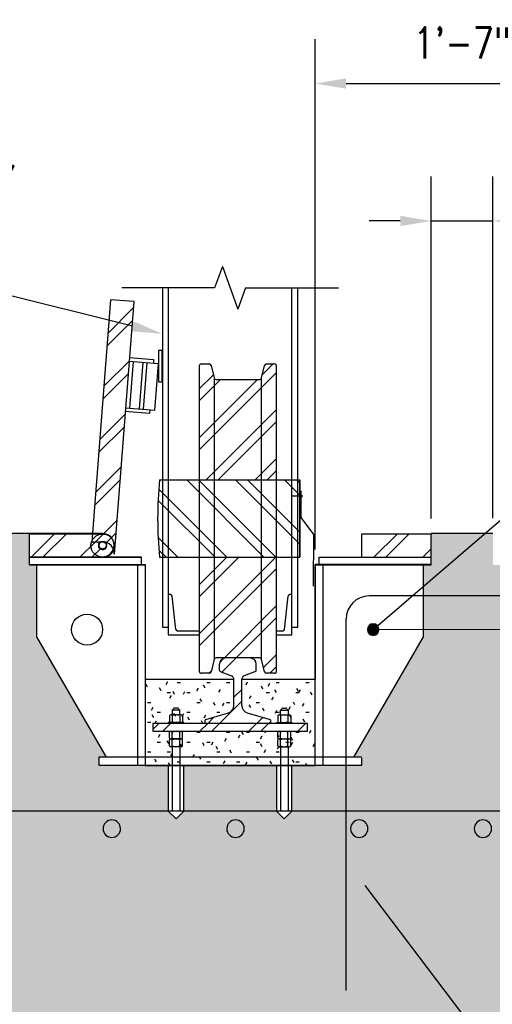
# Model space of a CAD drawing. Header units: inches. Extents: x -5 to 1609, y -2 to 105.
# Tile 3 of 11: x 39 to 69, y 35 to 99. Entities that reach past the tile are written whole.
import ezdxf
from ezdxf import colors
from ezdxf.entities.mleader import LeaderData, LeaderLine
from ezdxf.math import Vec2, Vec3

# ---------------------------------------------------------------- set-up
doc = ezdxf.new("R2010")
doc.units = ezdxf.units.IN
doc.header["$MEASUREMENT"] = 0
for name, color, linetype in [('A-DETL', 3, 'Continuous'), ('A-DETL-GENF', 3, 'Continuous'), ('A-DETL-MEDM', 3, 'Continuous'), ('A-DETL-THIN', 1, 'Continuous'), ('A-FLOR', 173, 'Continuous'), ('A-WALL-PATT', 8, 'Continuous'), ('M-DETL-PATT', 1, 'Continuous'), ('S-ANNO-DIMS', 1, 'Continuous'), ('S-ANNO-NOTE', 2, 'Continuous')]:
    doc.layers.add(name, color=color, linetype=linetype)
doc.styles.add('Annotative', font='romans.shx', dxfattribs={"width": 0.8, "height": 0.125})
doc.dimstyles.new('Annotative', dxfattribs={"dimscale": 0, "dimtxt": 0.125, "dimasz": 0.125, "dimexe": 0.18, "dimexo": 0.0625, "dimgap": 0.09, "dimtad": 1, "dimdec": 3, "dimzin": 3, "dimdsep": 46, "dimlunit": 4, "dimtxsty": 'Annotative', "dimcen": 0.09, "dimclrt": 2, "dimazin": 2, "dimtfac": 1, "dimtdec": 3, "dimtmove": 0, "dimatfit": 0, "dimfxl": 1, "dimtfill": 1, "dimfrac": 2, "dimtolj": 1, "dimtzin": 0, "dimarcsym": 0})
pattern_1 = [(45, (55.436, 168.9083), (-1.58392, 1.58392), []), (45, (55.436, 171.3083), (-1.58392, 1.58392), [])]

# ---------------------------------------------------------------- blocks, each defined once
blk = doc.blocks.new('Reinforcing Bar Section_USACE - __9-1453024-Section 31')
h = blk.add_hatch(color=256)
h.dxf.hatch_style = 1
h.paths.add_polyline_path([(770.743, -19.078, 1), (771.868, -19.078, 1)])
for radius, start, end in [(0.562, 0, 180), (0.563, 180, 360)]:
    blk.add_arc((771.305, -19.078), radius, start, end)
blk = doc.blocks.new('Reinf Bar Section_USACE - __6-578991-Section 31')
at = {"layer": 'A-DETL-GENF'}
blk.add_hatch(color=256, dxfattribs=at).paths.add_polyline_path([(770.791, -3.866), (770.941, -3.793), (771.045, -3.663), (771.082, -3.5), (771.045, -3.337), (770.941, -3.207), (770.791, -3.134), (770.624, -3.134), (770.473, -3.207), (770.369, -3.337), (770.332, -3.5), (770.369, -3.663), (770.473, -3.793), (770.624, -3.866)])
for start, end in [(0, 180), (180, 360)]:
    blk.add_arc((770.707, -3.5), 0.375, start, end, dxfattribs=at)
blk = doc.blocks.new('_DotBlank')
at = {"color": 0, "linetype": 'ByBlock', "lineweight": -2}
blk.add_line((-0.5, 0), (-1, 0), dxfattribs=at)
blk.add_circle((0, 0), 0.5, dxfattribs=at)
blk = doc.blocks.new('*D25')
at = {"layer": 'Defpoints', "color": 0, "transparency": 16777216}
for p in [(76.98, 94.99), (57.98, 63.876), (76.98, 63.876)]:
    blk.add_point(p, dxfattribs=at)
at = {"layer": 'S-ANNO-DIMS', "color": 0, "lineweight": -2, "transparency": 16777216}
for p, q in [((57.98, 64.876), (57.98, 97.87)), ((76.98, 64.876), (76.98, 97.87)), ((59.98, 94.99), (74.98, 94.99))]:
    blk.add_line(p, q, dxfattribs=at)
at = {"layer": 'S-ANNO-DIMS', "color": 0, "transparency": 16777216}
for points in [[(59.98, 95.323), (59.98, 94.656), (57.98, 94.99)], [(74.98, 95.323), (74.98, 94.656), (76.98, 94.99)]]:
    blk.add_solid(points, dxfattribs=at)
at = {"layer": 'S-ANNO-DIMS', "color": 2, "transparency": 16777216, "insert": (67.48, 97.62), "char_height": 2, "attachment_point": 5, "style": 'Annotative', "bg_fill": 3, "box_fill_scale": 1.25, "bg_fill_color": 256, "bg_fill_true_color": 13158600, "bg_fill_transparency": 0}
blk.add_mtext('\\A1;1\'-7"', dxfattribs=at)
blk = doc.blocks.new('*D26')
at = {"layer": 'Defpoints', "color": 0, "transparency": 16777216}
for p in [(69.48, 86.111), (65.48, 65.876), (69.48, 65.908)]:
    blk.add_point(p, dxfattribs=at)
at = {"layer": 'S-ANNO-DIMS', "color": 0, "lineweight": -2, "transparency": 16777216}
for p, q in [((65.48, 66.876), (65.48, 88.991)), ((69.48, 66.908), (69.48, 88.991)), ((63.48, 86.111), (61.48, 86.111)), ((65.48, 86.111), (69.48, 86.111)), ((71.48, 86.111), (85.207, 86.111))]:
    blk.add_line(p, q, dxfattribs=at)
at = {"layer": 'S-ANNO-DIMS', "color": 0, "transparency": 16777216}
for points in [[(63.48, 86.445), (63.48, 85.778), (65.48, 86.111)], [(71.48, 86.445), (71.48, 85.778), (69.48, 86.111)]]:
    blk.add_solid(points, dxfattribs=at)
at = {"layer": 'S-ANNO-DIMS', "color": 2, "transparency": 16777216, "insert": (82.663, 88.742), "char_height": 2, "attachment_point": 5, "style": 'Annotative', "bg_fill": 3, "box_fill_scale": 1.25, "bg_fill_color": 256, "bg_fill_true_color": 13158600, "bg_fill_transparency": 0}
blk.add_mtext('\\A1;4"', dxfattribs=at)

msp = doc.modelspace()

# ---------------------------------------------------------------- hatches: boundary and pattern name
at = {"layer": 'A-WALL-PATT', "lineweight": -3}
h = msp.add_hatch(dxfattribs=at)
h.set_pattern_fill('AR-CONC', color=8, style=0)
h.set_pattern_definition([(50, (0, 7.935), (7.1726, -0.62752), [0.75, -8.25]), (355, (0, 7.935), (-1.3875, 7.52192), [0.6, -6.6]), (100.4514, (0.598, 7.8826), (5.7851, 6.8944), [0.6374, -7.01142]), (46.184, (0, 9.935), (10.6724, -1.6552), [1.125, -12.375]), (96.6356, (0.889, 9.797), (9.3466, 9.7412), [0.9561, -10.51714]), (351.184, (0, 9.935), (9.3466, 9.7412), [0.9, -9.9]), (21, (1, 9.435), (5.96907, -4.02619), [0.75, -8.25]), (326, (1, 9.435), (2.43315, 7.2515), [0.6, -6.6]), (71.4514, (1.4974, 9.0994), (8.40222, 3.2253), [0.6374, -7.01142]), (37.5, (0, 7.935), (0.1216, 3.32894), [0, -6.52, 0, -6.7, 0, -6.625]), (7.5, (0, 7.935), (2.630695, 3.94412), [0, -3.82, 0, -6.37, 0, -2.525]), (327.5, (-2.23, 7.935), (5.338224, -0.22555), [0, -2.5, 0, -7.8, 0, -10.35]), (317.5, (-3.23, 7.935), (5.83186, 1.00105), [0, -3.25, 0, -5.18, 0, -7.35])])
h.paths.add_polyline_path([(191.1222, 65.9083), (95.605, 65.9083), (95.605, 64.3755), (95.48, 63.8755), (94.98, 63.8755), (94.98, 59.2026), (90.48, 51.4083), (90.98, 51.4083), (90.98, 50.9083), (86.48, 50.9083), (86.48, 47.9551), (85.98, 47.4551), (85.48, 47.9551), (85.48, 50.9083), (79.48, 50.9083), (79.48, 47.9551), (78.98, 47.4551), (78.48, 47.9551), (78.48, 50.9083), (76.98, 50.9083), (73.98, 50.9083), (73.98, 51.4083), (74.48, 51.4083), (69.98, 59.2026), (69.98, 63.8755), (69.48, 63.8755), (69.48, 65.9083), (65.48, 65.9083), (65.48, 63.8755), (64.98, 63.8755), (64.98, 59.2354), (60.48, 51.4411), (60.98, 51.4411), (60.98, 50.9083), (56.48, 50.9083), (56.48, 47.9551), (55.98, 47.4551), (55.48, 47.9551), (55.48, 50.9083), (49.48, 50.9083), (49.48, 47.9551), (48.98, 47.4551), (48.48, 47.9551), (48.48, 50.9083), (46.98, 50.9083), (43.98, 50.9083), (43.98, 51.4411), (44.48, 51.4411), (39.98, 59.2354), (39.98, 63.8755), (39.48, 63.8755), (39.48, 65.9083), (24.98, 65.9083), (24.98, 29.9083), (191.1222, 29.9083), (191.1222, 46.9551), (189.6222, 47.4551), (192.6222, 48.4551), (191.1222, 48.9551)])
h = msp.add_hatch(dxfattribs=at)
h.set_pattern_fill('FP_5', color=8, style=0, pattern_type=2)
h.set_pattern_definition([(0, (55.436, 168.90834), (2.56, 0.64), [0.2112, -1.709, 0.2112, -1.709, -10.24]), (0, (55.436, 168.90834), (2.56, 0.64), [-3.84, 0.2112, -3.629, 0.2112, -1.709, -4.48]), (0, (55.436, 168.90834), (2.56, 0.64), [-9.6, 0.2112, -1.069, 0.2112, -2.989]), (120, (56.396, 169.22834), (-1.8342563, 1.897025), [0.2112, -1.709, 0.2112, -1.709, -10.24]), (120, (56.396, 169.22834), (-1.8342563, 1.897025), [-3.84, 0.2112, -3.629, 0.2112, -1.709, -4.48]), (120, (56.396, 169.22834), (-1.8342563, 1.897025), [-9.6, 0.2112, -1.069, 0.2112, -2.989]), (240, (56.716, 170.50834), (-0.7257437, -2.537025), [0.2112, -1.709, 0.2112, -1.709, -10.24]), (240, (56.716, 170.50834), (-0.7257437, -2.537025), [-3.84, 0.2112, -3.629, 0.2112, -1.709, -4.48]), (240, (56.716, 170.50834), (-0.7257437, -2.537025), [-9.6, 0.2112, -1.069, 0.2112, -2.989])])
h.paths.add_polyline_path([(47.48, 50.9083), (57.98, 50.9083), (57.98, 56.4716), (53.23, 56.4716), (53.23, 54.8011), (53.2464, 54.6741), (53.2945, 54.5553), (53.3802, 54.4457), (53.4716, 54.3731), (53.5889, 54.3214), (55.0747, 53.8823), (55.0873, 53.8723), (55.105, 53.8288), (55.1028, 53.6719), (55.0737, 53.6339), (55.0601, 53.6255), (57.48, 53.6255), (57.48, 53.1255), (47.48, 53.1255), (47.48, 53.6255), (50.8998, 53.6283), (50.8862, 53.6339), (50.8571, 53.6719), (50.855, 53.688), (50.855, 53.8288), (50.8726, 53.8723), (50.9013, 53.8892), (52.371, 54.3214), (52.4883, 54.3731), (52.5886, 54.4528), (52.6654, 54.5553), (52.7135, 54.6741), (52.73, 54.8011), (52.7228, 56.4716), (46.98, 56.4716), (46.98, 50.9083)])
at = {"layer": 'M-DETL-PATT', "lineweight": -3}
h = msp.add_hatch(dxfattribs=at)
h.set_pattern_fill('FP_6', color=8, style=0, pattern_type=2)
h.set_pattern_definition(pattern_1)
h.paths.add_polyline_path([(44.9777, 64.5674), (46.2486, 80.9019), (44.7531, 81.0183), (43.536, 65.3755), (44.23, 65.3755), (44.4049, 65.3548), (44.5703, 65.2939), (44.7168, 65.196), (44.8365, 65.0667), (44.9227, 64.913), (44.9706, 64.7434)])
h = msp.add_hatch(dxfattribs=at)
h.set_pattern_fill('FP_6', color=8, style=0, pattern_type=2)
h.set_pattern_definition(pattern_1)
h.paths.add_polyline_path([(55.48, 69.3706), (55.4757, 76.7729), (55.4632, 76.8031), (55.4433, 76.8289), (55.4175, 76.8488), (55.3873, 76.8613), (55.355, 76.8656), (54.8276, 76.8656), (54.7741, 76.8535), (54.7309, 76.8198), (54.7063, 76.7709), (54.494, 75.9344), (54.4593, 75.892), (54.4098, 75.8686), (54.3824, 75.8656), (51.5502, 75.8686), (51.5006, 75.892), (51.4659, 75.9344), (51.4563, 75.9602), (51.244, 76.7967), (51.2093, 76.8391), (51.1858, 76.8535), (51.1324, 76.8656), (50.5726, 76.8613), (50.5425, 76.8488), (50.5166, 76.8289), (50.4967, 76.8031), (50.4842, 76.7729), (50.48, 76.7406), (50.48, 69.3706)])
h = msp.add_hatch(dxfattribs=at)
h.set_pattern_fill('FP_7', color=8, style=0, pattern_type=2)
h.set_pattern_definition([(135, (55.436, 168.9083), (-1.58392, -1.58392), []), (135, (55.436, 171.3083), (-1.58392, -1.58392), [])])
h.paths.add_polyline_path([(49.9611, 64.3706), (56.98, 64.3706), (56.9948, 66.8706), (56.98, 69.3706), (47.9175, 69.3706), (47.7925, 66.8706), (47.9175, 64.3706)])
h = msp.add_hatch(dxfattribs=at)
h.set_pattern_fill('FP_6', color=8, style=0, pattern_type=2)
h.set_pattern_definition(pattern_1)
h.paths.add_polyline_path([(39.48, 64.3755), (44.2406, 64.3755), (44.4348, 64.4011), (44.6156, 64.476), (44.771, 64.5952), (44.8902, 64.7505), (44.9368, 64.8631), (44.9227, 64.913), (44.8365, 65.0667), (44.6964, 65.2097), (44.5471, 65.3024), (44.3751, 65.3584), (44.3067, 65.3665), (44.3656, 65.342), (44.4239, 65.2939), (44.4572, 65.2505), (44.4821, 65.1902), (44.4906, 65.1255), (44.4821, 65.0608), (44.4572, 65.0005), (44.4174, 64.9488), (44.3656, 64.909), (44.3054, 64.8841), (44.2406, 64.8755), (44.1759, 64.8841), (44.1156, 64.909), (44.0639, 64.9488), (44.0241, 65.0005), (43.9992, 65.0608), (43.9906, 65.1255), (43.9992, 65.1902), (44.0241, 65.2505), (44.0639, 65.3023), (44.1156, 65.342), (44.1759, 65.367), (44.23, 65.3755), (43.536, 65.3755), (43.5749, 65.8755), (39.48, 65.8755)])
h = msp.add_hatch(dxfattribs=at)
h.set_pattern_fill('FP_6', color=8, style=0, pattern_type=2)
h.set_pattern_definition(pattern_1)
h.paths.add_polyline_path([(65.48, 64.3755), (65.48, 65.8755), (60.98, 65.8755), (60.98, 64.3755)])
h = msp.add_hatch(dxfattribs=at)
h.set_pattern_fill('FP_6', color=8, style=0, pattern_type=2)
h.set_pattern_definition(pattern_1)
h.paths.add_polyline_path([(51.1324, 56.8755), (51.1858, 56.8876), (51.229, 56.9213), (51.2536, 56.9702), (51.4659, 57.8067), (51.5006, 57.8491), (51.5502, 57.8725), (51.5776, 57.8755), (54.4098, 57.8725), (54.4593, 57.8491), (54.494, 57.8067), (54.5036, 57.7809), (54.7159, 56.9444), (54.7506, 56.902), (54.7741, 56.8876), (54.8276, 56.8755), (55.3873, 56.8798), (55.4175, 56.8923), (55.4433, 56.9122), (55.4632, 56.938), (55.4757, 56.9682), (55.48, 57.0005), (55.48, 64.3706), (50.48, 64.3706), (50.4842, 56.9682), (50.4967, 56.938), (50.5166, 56.9122), (50.5425, 56.8923), (50.5726, 56.8798), (50.605, 56.8755)])
h = msp.add_hatch(dxfattribs=at)
h.set_pattern_fill('FP_6', color=8, style=0, pattern_type=2)
h.set_pattern_definition(pattern_1)
h.paths.add_polyline_path([(53.3802, 53.6255), (55.0586, 53.6277), (55.0737, 53.6339), (55.1028, 53.6719), (55.105, 53.688), (55.105, 53.8288), (55.0873, 53.8723), (55.0601, 53.8887), (53.5889, 54.3214), (53.4716, 54.3731), (53.3713, 54.4528), (53.2945, 54.5553), (53.2464, 54.6741), (53.23, 54.8011), (53.2371, 56.5309), (53.2581, 56.5868), (53.2917, 56.6362), (53.3361, 56.6761), (53.3887, 56.7044), (54.1535, 57.0119), (54.1675, 57.0513), (54.1604, 57.522), (54.1559, 57.5582), (54.1219, 57.6449), (54.0676, 57.7206), (53.9963, 57.7805), (53.9125, 57.8211), (53.8212, 57.8397), (53.3549, 57.8733), (53.2397, 57.8755), (52.605, 57.8733), (52.1387, 57.8397), (52.0474, 57.8211), (51.9636, 57.7805), (51.8923, 57.7206), (51.838, 57.6449), (51.804, 57.5582), (51.7925, 57.4658), (51.7925, 57.0513), (51.8165, 57.002), (51.8421, 56.9901), (52.6238, 56.6761), (52.6682, 56.6362), (52.7018, 56.5868), (52.7228, 56.5309), (52.73, 56.4716), (52.73, 54.8011), (52.7135, 54.6741), (52.6654, 54.5553), (52.5886, 54.4528), (52.4883, 54.3731), (52.371, 54.3214), (50.8852, 53.8823), (50.8726, 53.8723), (50.855, 53.8288), (50.8571, 53.6719), (50.8862, 53.6339), (50.9175, 53.6255)])
h = msp.add_hatch(dxfattribs=at)
h.set_pattern_fill('FP_6', color=8, style=0, pattern_type=2)
h.set_pattern_definition(pattern_1)
h.paths.add_polyline_path([(56.7994, 53.1255), (57.48, 53.1255), (57.48, 53.6255), (47.48, 53.6255), (47.48, 53.1255)])

# ---------------------------------------------------------------- linework, layer by layer
at = {"layer": 'A-DETL', "lineweight": -3}
for p, q in [((39.48, 65.8755), (39.48, 63.8755)), ((65.48, 63.8755), (65.48, 65.8755)), ((39.48, 63.8755), (46.98, 63.8755)), ((57.98, 50.9083), (57.98, 63.9083)), ((57.98, 63.8755), (65.48, 63.8755)), ((73.48, 61.8755), (61.48, 61.8755)), ((59.98, 36.3755), (59.98, 60.3755)), ((46.98, 50.9083), (57.98, 50.9083))]:
    msp.add_line(p, q, dxfattribs=at)
msp.add_lwpolyline([(191.1222, 61.86), (174.3438, 61.86, 0.0413106), (173.4807, 61.7886), (90.9085, 48.0266, -0.0413106), (90.0455, 47.9551), (28.5168, 47.9551)], format="xyb", dxfattribs=at)
msp.add_arc((61.48, 60.3755), 1.5, 90, 180, dxfattribs=at)
at = {"layer": 'A-DETL-MEDM', "lineweight": -3}
for p, q in [((46.2486, 80.9019), (44.9777, 64.5674)), ((47.8498, 76.8817), (45.9473, 77.0297)), ((45.9667, 77.2789), (47.5341, 77.157)), ((47.5341, 77.157), (47.5147, 76.9077)), ((50.48, 76.7406), (50.48, 57.0005)), ((50.605, 76.8656), (51.1324, 76.8656)), ((51.2536, 76.7709), (51.4563, 75.9602)), ((54.5036, 75.9602), (54.7063, 76.7709)), ((54.8276, 76.8656), (55.355, 76.8656)), ((55.48, 57.0005), (55.48, 76.7406)), ((51.48, 57.8286), (51.48, 75.9125)), ((51.5776, 75.8656), (54.3824, 75.8656)), ((54.48, 75.9125), (54.48, 57.8286)), ((45.7146, 74.0387), (47.6171, 73.8907)), ((47.282, 73.9168), (47.2626, 73.6675)), ((47.2626, 73.6675), (45.6952, 73.7895)), ((47.9175, 69.3706), (56.98, 69.3706)), ((39.48, 65.9083), (39.48, 63.8755)), ((44.23, 65.9083), (39.48, 65.9083)), ((44.23, 65.8755), (39.48, 65.8755)), ((60.98, 65.8755), (60.98, 64.3755)), ((39.48, 64.4083), (46.73, 64.4083)), ((39.48, 64.3755), (46.73, 64.3755)), ((46.73, 64.4083), (46.73, 63.8755)), ((47.9175, 64.3706), (56.98, 64.3706)), ((58.23, 63.8755), (58.23, 64.3755)), ((58.23, 64.3755), (65.48, 64.3755)), ((39.48, 63.9083), (46.98, 63.9083)), ((39.98, 59.2354), (39.98, 63.9083)), ((46.48, 63.9083), (46.48, 50.9083)), ((46.98, 63.9083), (46.98, 50.9083)), ((65.48, 63.8755), (57.98, 63.8755)), ((58.48, 63.8755), (58.48, 50.9083)), ((64.98, 59.2354), (64.98, 63.9083)), ((44.48, 51.4411), (39.98, 59.2354)), ((60.48, 51.4411), (64.98, 59.2354)), ((51.4563, 57.7809), (51.2536, 56.9702)), ((54.3824, 57.8755), (51.5776, 57.8755)), ((51.7925, 57.0513), (51.7925, 57.4658)), ((54.7063, 56.9702), (54.5036, 57.7809)), ((51.1324, 56.8755), (50.605, 56.8755)), ((54.1178, 56.9901), (53.3887, 56.7044)), ((55.355, 56.8755), (54.8276, 56.8755)), ((52.73, 56.4716), (46.98, 56.4716)), ((52.73, 54.8011), (52.73, 56.4716)), ((57.98, 56.4716), (53.23, 56.4716)), ((48.555, 54.1352), (48.555, 53.7409)), ((49.3112, 54.188), (48.6487, 54.188)), ((49.23, 54.4969), (48.73, 54.4969)), ((48.73, 54.4969), (48.73, 54.188)), ((48.7425, 54.1352), (48.7425, 53.7409)), ((49.0863, 54.625), (48.8736, 54.625)), ((49.2175, 54.1352), (49.2175, 53.7409)), ((49.23, 54.188), (49.23, 54.4969)), ((49.405, 54.1352), (49.405, 53.7409)), ((50.8998, 53.8887), (52.371, 54.3214)), ((53.5889, 54.3214), (55.0601, 53.8887)), ((55.555, 54.1352), (55.555, 53.7409)), ((55.6487, 54.188), (56.3112, 54.188)), ((55.73, 54.188), (55.73, 54.4969)), ((55.73, 54.4969), (56.23, 54.4969)), ((55.7425, 54.1352), (55.7425, 53.7409)), ((55.8736, 54.625), (56.0863, 54.625)), ((56.2175, 54.1352), (56.2175, 53.7409)), ((56.23, 54.4969), (56.23, 54.188)), ((56.405, 54.1352), (56.405, 53.7409)), ((57.48, 53.6255), (47.48, 53.6255)), ((47.48, 53.6255), (47.48, 53.1255)), ((49.48, 53.688), (48.48, 53.688)), ((48.48, 53.688), (48.48, 53.6255)), ((49.48, 53.6255), (49.48, 53.688)), ((55.48, 53.6255), (55.48, 53.688)), ((55.48, 53.688), (56.48, 53.688)), ((56.48, 53.688), (56.48, 53.6255)), ((57.48, 53.1255), (57.48, 53.6255)), ((48.555, 52.6789), (48.555, 53.0732)), ((48.7425, 52.6789), (48.7425, 53.0732)), ((49.2175, 52.6789), (49.2175, 53.0732)), ((49.405, 52.6789), (49.405, 53.0732)), ((55.555, 52.6789), (55.555, 53.0732)), ((55.7425, 52.6789), (55.7425, 53.0732)), ((56.2175, 52.6789), (56.2175, 53.0732)), ((56.405, 52.6789), (56.405, 53.0732)), ((48.555, 52.1795), (48.555, 52.5738)), ((49.3112, 52.6261), (48.6487, 52.6261)), ((48.7425, 52.1795), (48.7425, 52.5738)), ((49.2175, 52.1795), (49.2175, 52.5738)), ((49.405, 52.1795), (49.405, 52.5738)), ((55.555, 52.1795), (55.555, 52.5738)), ((55.6487, 52.6261), (56.3112, 52.6261)), ((55.7425, 52.1795), (55.7425, 52.5738)), ((56.2175, 52.1795), (56.2175, 52.5738)), ((56.405, 52.1795), (56.405, 52.5738)), ((49.3112, 52.1266), (48.6487, 52.1266)), ((48.73, 52.1266), (48.73, 47.9551)), ((49.23, 52.1266), (49.23, 47.9551)), ((55.6487, 52.1266), (56.3112, 52.1266)), ((55.73, 52.1266), (55.73, 47.9551)), ((56.23, 52.1266), (56.23, 47.9551)), ((60.98, 51.4411), (43.98, 51.4411)), ((43.98, 51.4411), (43.98, 50.9411)), ((43.98, 50.9411), (60.98, 50.9411)), ((60.98, 51.4083), (60.98, 50.9083)), ((60.98, 50.9083), (43.98, 50.9083))]:
    msp.add_line(p, q, dxfattribs=at)
for centre, radius in [((44.23, 65.1583), 0.25), ((44.23, 65.1255), 0.25), ((43.23, 59.6969), 1)]:
    msp.add_circle(centre, radius, dxfattribs=at)
for centre, radius, start, end in [((50.605, 76.7406), 0.125, 90, 180), ((51.1324, 76.7406), 0.125, 14.036243, 90), ((54.8276, 76.7406), 0.125, 90, 165.963757), ((55.355, 76.7406), 0.125, 0, 90), ((51.5776, 75.9906), 0.125, 194.036243, 270), ((54.3824, 75.9906), 0.125, 270, 345.963757), ((72.855, 66.8706), 25.0625, 174.27519, 185.72481), ((-496.9449, 66.7867), 553.93, 359.749884, 0.267122), ((-717.5871, 66.7539), 774.5705, 359.8235535, 0.1934528), ((44.23, 65.1583), 0.75, 270, 90), ((51.5776, 57.7505), 0.125, 90, 165.963757), ((52.1675, 57.4658), 0.375, 94.398705, 180), ((52.7202, 54.8755), 3, 90, 94.398705), ((53.2397, 54.8755), 3, 85.601295, 90), ((54.3824, 57.7505), 0.125, 14.036243, 90), ((50.605, 57.0005), 0.125, 180, 270), ((51.1324, 57.0005), 0.125, 270, 345.963757), ((51.855, 57.0513), 0.0625, 180, 258.111342), ((52.48, 56.4716), 0.25, 0, 68.602314), ((53.48, 56.4716), 0.25, 111.397686, 180), ((54.105, 57.0513), 0.0625, 281.888658, 0), ((54.8276, 57.0005), 0.125, 194.036243, 270), ((55.355, 57.0005), 0.125, 270, 0), ((52.23, 54.8011), 0.5, 286.38954, 0), ((48.6487, 54.0785), 0.1096, 31.171949, 148.828051), ((48.6757, 54.6348), 0.1482, 291.486002, 339.931337), ((48.98, 53.6223), 0.5652, 65.153553, 114.846447), ((48.8736, 54.5625), 0.0625, 90, 159.931337), ((49.0863, 54.5625), 0.0625, 20.068663, 90), ((49.2842, 54.6348), 0.1482, 200.068663, 248.513998), ((49.3112, 54.0785), 0.1096, 31.171949, 148.828051), ((55.6487, 54.0785), 0.1096, 31.171949, 148.828051), ((55.6757, 54.6348), 0.1482, 291.486002, 339.931337), ((55.98, 53.6223), 0.5652, 65.153553, 114.846447), ((55.8736, 54.5625), 0.0625, 90, 159.931337), ((56.0863, 54.5625), 0.0625, 20.068663, 90), ((56.2842, 54.6348), 0.1482, 200.068663, 248.513998), ((56.3112, 54.0785), 0.1096, 31.171949, 148.828051), ((48.6487, 53.7976), 0.1096, 211.171949, 328.828051), ((48.98, 54.2538), 0.5652, 245.153553, 294.846447), ((49.3112, 53.7976), 0.1096, 211.171949, 328.828051), ((50.9175, 53.688), 0.0625, 180, 270), ((55.0425, 53.688), 0.0625, 270, 0), ((55.0425, 53.8288), 0.0625, 0, 73.61046), ((55.6487, 53.7976), 0.1096, 211.171949, 328.828051), ((55.98, 54.2538), 0.5652, 245.153553, 294.846447), ((56.3112, 53.7976), 0.1096, 211.171949, 328.828051), ((48.6487, 53.0165), 0.1096, 31.171949, 148.828051), ((48.98, 52.5603), 0.5652, 65.153553, 114.846447), ((49.3112, 53.0165), 0.1096, 31.171949, 148.828051), ((55.6487, 53.0165), 0.1096, 31.171949, 148.828051), ((55.98, 52.5603), 0.5652, 65.153553, 114.846447), ((56.3112, 53.0165), 0.1096, 31.171949, 148.828051), ((48.6487, 52.7356), 0.1096, 211.171949, 328.828051), ((48.6487, 52.517), 0.1096, 31.171949, 148.828051), ((48.98, 53.1918), 0.5652, 245.153553, 294.846447), ((48.98, 52.0609), 0.5652, 65.153553, 114.846447), ((49.3112, 52.7356), 0.1096, 211.171949, 328.828051), ((49.3112, 52.517), 0.1096, 31.171949, 148.828051), ((55.6487, 52.7356), 0.1096, 211.171949, 328.828051), ((55.6487, 52.517), 0.1096, 31.171949, 148.828051), ((55.98, 53.1918), 0.5652, 245.153553, 294.846447), ((55.98, 52.0609), 0.5652, 65.153553, 114.846447), ((56.3112, 52.7356), 0.1096, 211.171949, 328.828051), ((56.3112, 52.517), 0.1096, 31.171949, 148.828051), ((48.6487, 52.2362), 0.1096, 211.171949, 328.828051), ((48.98, 52.6924), 0.5652, 245.153553, 294.846447), ((49.3112, 52.2362), 0.1096, 211.171949, 328.828051), ((55.6487, 52.2362), 0.1096, 211.171949, 328.828051), ((55.98, 52.6924), 0.5652, 245.153553, 294.846447), ((56.3112, 52.2362), 0.1096, 211.171949, 328.828051)]:
    msp.add_arc(centre, radius, start, end, dxfattribs=at)
at = {"layer": 'A-DETL-THIN', "lineweight": -3}
for p, q in [((51.98, 83.1601), (51.48, 81.7864)), ((51.98, 83.1601), (52.98, 80.4126)), ((51.48, 81.7864), (45.48, 81.7864)), ((48.105, 81.7864), (48.105, 59.8605)), ((48.48, 81.7864), (48.48, 59.3605)), ((53.48, 81.7864), (52.98, 80.4126)), ((53.48, 81.7864), (59.48, 81.7864)), ((56.48, 59.3605), (56.48, 81.7864)), ((56.855, 59.8605), (56.855, 81.7864)), ((44.7531, 81.0183), (43.536, 65.3755)), ((46.2486, 80.9019), (44.7531, 81.0183)), ((48.0847, 77.7402), (47.8498, 77.7402)), ((47.8498, 77.7402), (47.8498, 75.7091)), ((48.0847, 75.7091), (48.0847, 77.7402)), ((46.2126, 77.0091), (45.9799, 74.0181)), ((46.8357, 76.9606), (46.603, 73.9696)), ((47.085, 76.9412), (46.8523, 73.9502)), ((47.6171, 73.8907), (47.8498, 76.8817)), ((47.8498, 75.7091), (48.0847, 75.7091)), ((56.98, 69.3706), (56.98, 64.3706)), ((57.1427, 68.3289), (56.4272, 68.3289)), ((57.0655, 66.9328), (57.0655, 68.659)), ((57.1077, 68.394), (57.1077, 68.255)), ((57.8851, 65.8477), (57.0655, 66.9328)), ((57.8654, 62.497), (57.8851, 65.8477)), ((65.48, 65.8755), (60.98, 65.8755)), ((43.536, 65.3755), (44.23, 65.3755)), ((48.6134, 61.9605), (48.48, 61.9605)), ((48.9694, 59.7121), (48.7367, 61.8561)), ((55.9905, 59.7121), (56.2232, 61.8561)), ((56.48, 61.9605), (56.3465, 61.9605)), ((48.105, 59.8605), (48.48, 59.8605)), ((56.48, 59.8605), (56.855, 59.8605)), ((48.48, 59.3605), (50.48, 59.3605)), ((50.48, 59.6005), (49.0937, 59.6005)), ((55.8662, 59.6005), (55.48, 59.6005)), ((55.48, 59.3605), (56.48, 59.3605)), ((52.4901, 57.8667), (52.1387, 57.8397)), ((53.8212, 57.8397), (53.4698, 57.8667)), ((54.1675, 57.0513), (54.1675, 57.4658)), ((51.8421, 56.9901), (52.5712, 56.7044)), ((53.23, 54.8011), (53.23, 56.4716)), ((50.855, 53.8288), (50.855, 53.688)), ((55.105, 53.688), (55.105, 53.8288)), ((47.48, 53.1255), (57.48, 53.1255)), ((55.48, 50.9411), (55.48, 47.9551)), ((56.48, 47.9551), (56.48, 50.9411)), ((48.48, 50.9083), (48.48, 47.9551)), ((49.48, 47.9551), (49.48, 50.9083)), ((48.48, 47.9551), (48.98, 47.4551)), ((48.98, 47.4551), (49.48, 47.9551)), ((55.48, 47.9551), (55.98, 47.4551)), ((55.98, 47.4551), (56.48, 47.9551))]:
    msp.add_line(p, q, dxfattribs=at)
msp.add_circle((44.23, 65.1255), 0.75, dxfattribs=at)
for centre, radius, start, end in [((44.2406, 65.1255), 0.25, 92.478966, 74.663259), ((44.23, 64.6255), 0.75, 355.551125, 90), ((44.2406, 65.1255), 0.75, 270, 339.334026), ((48.6134, 61.8355), 0.125, 9.462322, 90), ((56.3465, 61.8355), 0.125, 90, 170.537678), ((49.0937, 59.7255), 0.125, 186.195588, 270), ((55.8662, 59.7255), 0.125, 270, 353.804412), ((53.7925, 57.4658), 0.375, 0, 85.601295), ((53.73, 54.8011), 0.5, 180, 253.61046), ((50.9175, 53.8288), 0.0625, 106.38954, 180)]:
    msp.add_arc(centre, radius, start, end, dxfattribs=at)
at = {"layer": 'A-FLOR', "lineweight": -3}
for p, q in [((39.48, 65.9083), (24.98, 65.9083)), ((69.48, 65.9083), (65.48, 65.9083)), ((65.48, 65.9083), (65.48, 65.8755)), ((65.48, 63.9083), (57.98, 63.9083)), ((57.98, 63.9083), (57.98, 56.4716))]:
    msp.add_line(p, q, dxfattribs=at)

# ---------------------------------------------------------------- block references
at = {"layer": 'A-DETL-GENF', "lineweight": -3}
for name, p in [('Reinf Bar Section_USACE - __6-578991-Section 31', (-708.9772, 63.1969)), ('Reinforcing Bar Section_USACE - __9-1453024-Section 31', (-726.476, 65.9083)), ('Reinforcing Bar Section_USACE - __9-1453024-Section 31', (-718.476, 65.9083)), ('Reinforcing Bar Section_USACE - __9-1453024-Section 31', (-710.476, 65.9083)), ('Reinforcing Bar Section_USACE - __9-1453024-Section 31', (-702.476, 65.9083))]:
    msp.add_blockref(name, p, dxfattribs=at)

# ---------------------------------------------------------------- leaders
at = {"layer": 'S-ANNO-NOTE', "lineweight": -3}
ml = msp.add_multileader_mtext('Standard', dxfattribs=at)
ml.set_content('SEE B3/S-504 FOR TRENCH ASSEMBLY', color=256, style='Annotative')
ml.set_leader_properties(color=1, linetype='ByLayer', lineweight=-1)
ml.build(insert=Vec2(0, 0))
ml.multileader.update_dxf_attribs({"text_right_attachment_type": 3, "dogleg_length": 0.125, "arrow_head_size": 2, "scale": 16})
ctx = ml.context
ctx.base_point, ctx.scale, ctx.char_height, ctx.arrow_head_size, ctx.landing_gap_size, ctx.plane_origin = Vec3(-6.071, 88.7062), 16, 2, 2, 1.44, Vec3(56.5686, 73.5248)
ctx.right_attachment = 3
notes = []
notes.append((ctx, [(1, (1, 1, 0), (23.4947, 84.9919), (-1, 0), 2, [(0, [(48.105, 78.8144)], 0, [])])]))
ctx.mtext.insert, ctx.mtext.width, ctx.mtext.flow_direction = Vec3(-4.631, 89.7062), 25.688996, 5
ml = msp.add_multileader_mtext('Standard', dxfattribs=at)
ml.set_content('(2) #6 CONT', color=256, style='Annotative')
ml.set_leader_properties(color=1, linetype='ByLayer', lineweight=-1)
ml.set_arrow_properties(name='DOTBLANK')
ml.build(insert=Vec2(0, 0))
ml.multileader.update_dxf_attribs({"text_right_attachment_type": 3, "dogleg_length": 0.125, "arrow_head_size": 2, "scale": 16})
ctx = ml.context
ctx.base_point, ctx.scale, ctx.char_height, ctx.arrow_head_size, ctx.landing_gap_size, ctx.plane_origin = Vec3(88.9297, 81.3924), 16, 2, 2, 1.44, Vec3(73.4252, 61.1761)
ctx.right_attachment = 3
notes.append((ctx, [(1, (1, 1, 0), (86.9297, 81.3924), (1, 0), 2, [(1, [(73.192, 59.6828), (61.73, 59.6969)], 0, [])])]))
ctx.mtext.insert, ctx.mtext.flow_direction = Vec3(90.3697, 82.7257), 5
ml = msp.add_multileader_mtext('Standard', dxfattribs=at)
ml.set_content('TOP LONGITUDINAL REINF, SEE PLAN', color=256, style='Annotative')
ml.set_leader_properties(color=1, linetype='ByLayer', lineweight=-1)
ml.set_arrow_properties(name='DOTBLANK')
ml.build(insert=Vec2(0, 0))
ml.multileader.update_dxf_attribs({"text_right_attachment_type": 3, "dogleg_length": 0.125, "arrow_head_size": 2, "scale": 16})
ctx = ml.context
ctx.base_point, ctx.scale, ctx.char_height, ctx.arrow_head_size, ctx.landing_gap_size, ctx.plane_origin = Vec3(-6.071, 34.3634), 16, 2, 2, 1.44, Vec3(144.1254, 44.0534)
ctx.right_attachment = 3
notes.append((ctx, [(0, (1, 1, 0), (21.0566, 31.03), (-1, 0), 2, [(0, [(36.8293, 46.8301)], 0, [])])]))
ctx.mtext.insert, ctx.mtext.width, ctx.mtext.flow_direction = Vec3(-4.631, 35.5538), 28.508456, 5
ml = msp.add_multileader_mtext('Standard', dxfattribs=at)
ml.set_content('#4 @ 6" OC W/\\P2\'-0" VERT LEGS', color=256, style='Annotative')
ml.set_leader_properties(color=1, linetype='ByLayer', lineweight=-1)
ml.build(insert=Vec2(0, 0))
ml.multileader.update_dxf_attribs({"text_right_attachment_type": 3, "dogleg_length": 0.125, "arrow_head_size": 2, "scale": 16})
ctx = ml.context
ctx.base_point, ctx.scale, ctx.char_height, ctx.arrow_head_size, ctx.landing_gap_size, ctx.plane_origin = Vec3(78.8431, 22.5192), 16, 2, 2, 1.44, Vec3(93.7828, 10.1491)
ctx.right_attachment = 3
notes.append((ctx, [(1, (1, 1, 0), (76.8431, 22.5192), (1, 0), 2, [(0, [(59.98, 44.7505)], 0, [])])]))
ctx.mtext.insert, ctx.mtext.flow_direction = Vec3(80.2831, 23.5192), 5
for ctx, leaders in notes:
    for number, flags, end, landing, length, lines in leaders:
        leader = LeaderData()
        leader.index, (leader.has_last_leader_line, leader.has_dogleg_vector, leader.attachment_direction) = number, flags
        leader.last_leader_point, leader.dogleg_vector, leader.dogleg_length = Vec3(end), Vec3(landing), length
        for number, points, colour, breaks in lines:
            line = LeaderLine()
            line.index, line.vertices, line.color, line.breaks = number, Vec3.list(points), colors.encode_raw_color(colour), breaks
            leader.lines.append(line)
        ctx.leaders.append(leader)

# ---------------------------------------------------------------- next in the draw order: dimensions: what is measured, and where the dimension line sits
at = {"layer": 'S-ANNO-DIMS'}
dim = msp.add_linear_dim(base=(76.98, 94.9896), p1=(57.98, 63.8755), p2=(76.98, 63.8755), dimstyle='Annotative', override={"dimpost": '\\X'}, dxfattribs=at)
dim.commit()
dim.dimension.update_dxf_attribs({"geometry": '*D25', "text_midpoint": (67.48, 97.6201)})

# ---------------------------------------------------------------- next in the draw order: dimensions: what is measured, and where the dimension line sits
dim = msp.add_linear_dim(base=(69.48, 86.1115), p1=(65.48, 65.8755), p2=(69.48, 65.9083), dimstyle='Annotative', override={"dimpost": '\\X'}, dxfattribs=at)
dim.commit()
dim.dimension.update_dxf_attribs({"geometry": '*D26', "text_midpoint": (82.6625, 86.1115), "dimtype": 160})

doc.saveas('drawing.dxf')
